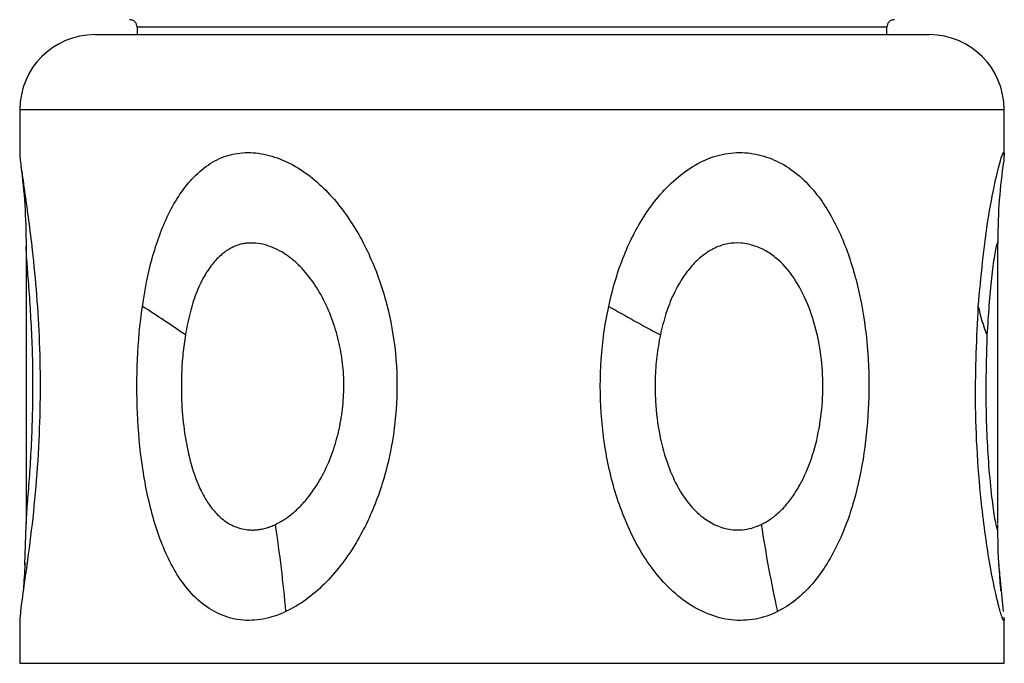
# Model space of a CAD drawing. Extents: x 897.4 to 937.4, y -8.5 to 19.5.
# Tile 2 of 11: x 910.006 to 910.783, y 1.14 to 1.648. Entities that reach past the tile are written whole.
import ezdxf

# ---------------------------------------------------------------- set-up
doc = ezdxf.new("R2010")
doc.units = 0
doc.header["$LTSCALE"] = 4
doc.header["$MEASUREMENT"] = 0
doc.layers.get('0').update_dxf_attribs({"linetype": 'CONTINUOUS'})

msp = doc.modelspace()

# ---------------------------------------------------------------- linework, layer by layer
at = {"color": 7, "linetype": 'Continuous', "lineweight": 25}
for p, q in [((910.09883, 1.64201), (910.09883, 1.6361)), ((910.69066, 1.6361), (910.69066, 1.64201)), ((910.06537, 1.6361), (910.72413, 1.6361)), ((910.00631, 1.57704), (910.00631, 1.54093)), ((910.78318, 1.54093), (910.78318, 1.57704)), ((910.01122, 1.47225), (910.01122, 1.25038)), ((910.77827, 1.25038), (910.77827, 1.47225)), ((910.01025, 1.21762), (910.01126, 1.2496)), ((910.01128, 1.24803), (910.01126, 1.2496)), ((910.77821, 1.24803), (910.77823, 1.2496)), ((910.00631, 1.17655), (910.00631, 1.14004)), ((910.00672, 1.18085), (910.00655, 1.17655)), ((910.78318, 1.14004), (910.78318, 1.17655)), ((910.00631, 1.14004), (910.78318, 1.14004))]:
    msp.add_line(p, q, dxfattribs=at)
at = {"color": 8, "linetype": 'Continuous', "lineweight": 25}
for p, q in [((910.39475, 1.64201), (910.09883, 1.64201)), ((910.69066, 1.64201), (910.39475, 1.64201)), ((910.00631, 1.57704), (910.78318, 1.57704)), ((910.78277, 1.18085), (910.78002, 1.20819))]:
    msp.add_line(p, q, dxfattribs=at)
at = {"color": 7, "linetype": 'Continuous', "lineweight": 25}
for centre, radius, start, end in [((910.09292, 1.642), 0.00591, 0, 90), ((910.69657, 1.642), 0.00591, 90, 180), ((910.06537, 1.57704), 0.05906, 90, 180), ((910.72413, 1.57704), 0.05906, 0, 90)]:
    msp.add_arc(centre, radius, start, end, dxfattribs=at)
for points, knots in [([(910.00641, 1.54093), (910.00638, 1.54085), (910.00608, 1.54012), (910.00744, 1.53021), (910.01082, 1.50687), (910.01717, 1.46066), (910.02274, 1.39333), (910.02227, 1.31247), (910.01593, 1.24589), (910.00936, 1.20052), (910.00755, 1.18704), (910.00672, 1.18085)], [0, 0, 0, 0, 0.008044, 0.071845, 0.146943, 0.269887, 0.442673, 0.618095, 0.812492, 0.913859, 1, 1, 1, 1]), ([(910.10306, 1.42167), (910.10495, 1.43465), (910.10741, 1.4473), (910.11239, 1.46559), (910.11427, 1.47156), (910.11855, 1.48326), (910.12097, 1.48901), (910.12633, 1.50001), (910.1293, 1.50522), (910.1359, 1.515), (910.13958, 1.51961), (910.14757, 1.52778), (910.15188, 1.53136), (910.1613, 1.53731), (910.16638, 1.53962), (910.17696, 1.54259), (910.18259, 1.54322), (910.19384, 1.54284), (910.19953, 1.54185), (910.21085, 1.5385), (910.21636, 1.53618), (910.2271, 1.53036), (910.23231, 1.52685), (910.24691, 1.51497), (910.2557, 1.50528), (910.27077, 1.4843), (910.27722, 1.47282), (910.28804, 1.44878), (910.29238, 1.4364), (910.29905, 1.41101), (910.30139, 1.3979), (910.30399, 1.37152), (910.30426, 1.35834), (910.30286, 1.33204), (910.30116, 1.31879), (910.29583, 1.29291), (910.29222, 1.28034), (910.28293, 1.256), (910.27722, 1.24417), (910.26343, 1.2218), (910.25557, 1.21152), (910.23732, 1.19344), (910.22728, 1.18602), (910.21625, 1.18085)], [0, 0, 0, 0, 0.0625, 0.0625, 0.09375, 0.09375, 0.125, 0.125, 0.15625, 0.15625, 0.1875, 0.1875, 0.21875, 0.21875, 0.25, 0.25, 0.28125, 0.28125, 0.3125, 0.3125, 0.34375, 0.34375, 0.375, 0.375, 0.4375, 0.4375, 0.5, 0.5, 0.5625, 0.5625, 0.625, 0.625, 0.6875, 0.6875, 0.75, 0.75, 0.8125, 0.8125, 0.875, 0.875, 0.9375, 0.9375, 1, 1, 1, 1]), ([(910.47105, 1.42167), (910.47385, 1.43465), (910.47748, 1.4473), (910.48459, 1.46559), (910.48725, 1.47156), (910.4932, 1.48326), (910.49651, 1.48901), (910.50372, 1.50001), (910.50764, 1.50522), (910.51617, 1.515), (910.52083, 1.51961), (910.5307, 1.52778), (910.5359, 1.53136), (910.54693, 1.53731), (910.55274, 1.53962), (910.56445, 1.54259), (910.57051, 1.54322), (910.58226, 1.54284), (910.58802, 1.54185), (910.59916, 1.5385), (910.60442, 1.53618), (910.61442, 1.53036), (910.61913, 1.52685), (910.63204, 1.51497), (910.6394, 1.50528), (910.65163, 1.4843), (910.65665, 1.47282), (910.66488, 1.44878), (910.66808, 1.4364), (910.67293, 1.41101), (910.6746, 1.3979), (910.67645, 1.37152), (910.67665, 1.35834), (910.67565, 1.33204), (910.67444, 1.31879), (910.6706, 1.29291), (910.66798, 1.28034), (910.66102, 1.256), (910.65668, 1.24417), (910.64574, 1.2218), (910.63933, 1.21152), (910.62368, 1.19344), (910.61472, 1.18602), (910.60427, 1.18085)], [0, 0, 0, 0, 0.0625, 0.0625, 0.09375, 0.09375, 0.125, 0.125, 0.15625, 0.15625, 0.1875, 0.1875, 0.21875, 0.21875, 0.25, 0.25, 0.28125, 0.28125, 0.3125, 0.3125, 0.34375, 0.34375, 0.375, 0.375, 0.4375, 0.4375, 0.5, 0.5, 0.5625, 0.5625, 0.625, 0.625, 0.6875, 0.6875, 0.75, 0.75, 0.8125, 0.8125, 0.875, 0.875, 0.9375, 0.9375, 1, 1, 1, 1]), ([(910.76274, 1.42167), (910.76496, 1.44518), (910.76835, 1.48117), (910.77564, 1.51876), (910.78017, 1.53723), (910.78279, 1.54428), (910.78351, 1.54226), (910.78262, 1.53512), (910.78219, 1.53169)], [0, 0, 0, 0, 0.329261, 0.503897, 0.649524, 0.769487, 0.889409, 1, 1, 1, 1]), ([(910.00716, 1.53245), (910.00832, 1.52239), (910.01066, 1.50204), (910.01104, 1.48021), (910.01122, 1.46917)], [0, 0, 0, 0, 0.494638, 1, 1, 1, 1]), ([(910.77827, 1.46917), (910.77845, 1.48021), (910.77883, 1.50204), (910.78117, 1.52239), (910.78233, 1.53245)], [0, 0, 0, 0, 0.505362, 1, 1, 1, 1]), ([(910.18498, 1.4715), (910.18386, 1.47134), (910.18161, 1.47101), (910.17831, 1.47007), (910.17508, 1.46879), (910.17191, 1.46716), (910.1688, 1.46517), (910.164, 1.46147), (910.1579, 1.45515), (910.15102, 1.44474), (910.14508, 1.43179), (910.14015, 1.41627), (910.13804, 1.405), (910.13694, 1.39912)], [0, 0, 0, 0, 0.040302, 0.080747, 0.121645, 0.163293, 0.205975, 0.249954, 0.371889, 0.500418, 0.65426, 0.819753, 1, 1, 1, 1]), ([(910.20798, 1.2496), (910.20926, 1.25024), (910.21185, 1.25153), (910.2156, 1.25385), (910.21928, 1.25646), (910.22286, 1.25939), (910.22636, 1.26263), (910.22975, 1.26619), (910.23564, 1.27309), (910.24333, 1.28433), (910.25119, 1.30052), (910.25699, 1.318), (910.26062, 1.33594), (910.26227, 1.35417), (910.26179, 1.37228), (910.25922, 1.39016), (910.25439, 1.40788), (910.24755, 1.42474), (910.23867, 1.44021), (910.22963, 1.45137), (910.2215, 1.45889), (910.2148, 1.46379), (910.20765, 1.46763), (910.20008, 1.47035), (910.19245, 1.47189), (910.18744, 1.47163), (910.18498, 1.4715)], [0, 0, 0, 0, 0.016648, 0.033392, 0.050313, 0.067487, 0.084987, 0.102881, 0.121236, 0.18333, 0.247898, 0.310302, 0.375304, 0.437842, 0.499964, 0.562765, 0.624987, 0.690941, 0.753076, 0.813572, 0.845217, 0.87508, 0.906792, 0.938316, 0.96972, 1, 1, 1, 1]), ([(910.59146, 1.2496), (910.59278, 1.25027), (910.59543, 1.25163), (910.59922, 1.25409), (910.60288, 1.25686), (910.60639, 1.25999), (910.60977, 1.26346), (910.61301, 1.26728), (910.61612, 1.27143), (910.61909, 1.27593), (910.62473, 1.28552), (910.63175, 1.30162), (910.63755, 1.325), (910.64036, 1.34938), (910.64004, 1.37387), (910.63656, 1.39789), (910.62967, 1.42106), (910.61959, 1.44202), (910.60771, 1.45659), (910.59632, 1.46514), (910.58642, 1.46967), (910.5759, 1.47204), (910.56507, 1.47159), (910.55454, 1.46808), (910.54494, 1.46187), (910.53632, 1.4537), (910.52856, 1.44341), (910.52166, 1.43075), (910.51576, 1.41568), (910.51316, 1.40479), (910.51181, 1.39912)], [0, 0, 0, 0, 0.012952, 0.025986, 0.03917, 0.052569, 0.066244, 0.080254, 0.094654, 0.109492, 0.124816, 0.185939, 0.249739, 0.312772, 0.374903, 0.437511, 0.49996, 0.564744, 0.62454, 0.655913, 0.687092, 0.719372, 0.749672, 0.779981, 0.812177, 0.842816, 0.874905, 0.913636, 0.955099, 1, 1, 1, 1]), ([(910.21625, 1.18085), (910.21037, 1.1781), (910.20441, 1.17613), (910.19233, 1.17386), (910.18619, 1.17358), (910.17448, 1.17494), (910.16874, 1.1766), (910.15802, 1.18153), (910.15305, 1.18477), (910.14382, 1.19268), (910.13968, 1.19718), (910.13217, 1.20708), (910.12877, 1.21254), (910.11971, 1.22977), (910.11514, 1.24223), (910.10772, 1.2684), (910.10495, 1.28202), (910.10099, 1.30944), (910.09977, 1.32336), (910.09851, 1.35154), (910.09849, 1.36576), (910.09976, 1.39385), (910.10104, 1.40781), (910.10306, 1.42167)], [0, 0, 0, 0, 0.0625, 0.0625, 0.125, 0.125, 0.1875, 0.1875, 0.25, 0.25, 0.3125, 0.3125, 0.375, 0.375, 0.5, 0.5, 0.625, 0.625, 0.75, 0.75, 0.875, 0.875, 1, 1, 1, 1]), ([(910.60427, 1.18085), (910.5987, 1.1781), (910.59288, 1.17613), (910.58071, 1.17386), (910.57433, 1.17358), (910.56176, 1.17494), (910.5554, 1.1766), (910.54315, 1.18153), (910.53729, 1.18477), (910.52612, 1.19268), (910.52096, 1.19718), (910.51139, 1.20708), (910.50695, 1.21254), (910.49488, 1.22977), (910.4885, 1.24223), (910.47793, 1.2684), (910.47386, 1.28202), (910.46798, 1.30944), (910.46613, 1.32336), (910.46421, 1.35154), (910.46419, 1.36576), (910.46611, 1.39385), (910.46805, 1.40781), (910.47105, 1.42167)], [0, 0, 0, 0, 0.0625, 0.0625, 0.125, 0.125, 0.1875, 0.1875, 0.25, 0.25, 0.3125, 0.3125, 0.375, 0.375, 0.5, 0.5, 0.625, 0.625, 0.75, 0.75, 0.875, 0.875, 1, 1, 1, 1]), ([(910.78294, 1.17655), (910.78301, 1.17559), (910.78325, 1.17199), (910.78149, 1.17588), (910.77772, 1.1891), (910.77158, 1.21768), (910.76384, 1.27173), (910.75914, 1.344), (910.7616, 1.39709), (910.76274, 1.42167)], [0, 0, 0, 0, 0.032814, 0.123612, 0.207034, 0.325329, 0.499116, 0.767982, 1, 1, 1, 1]), ([(910.13694, 1.39912), (910.13656, 1.39668), (910.1358, 1.39178), (910.13496, 1.38435), (910.13432, 1.37684), (910.13391, 1.36926), (910.13372, 1.3616), (910.13378, 1.34849), (910.13485, 1.33041), (910.13842, 1.30768), (910.14347, 1.28972), (910.14904, 1.27637), (910.1542, 1.26706), (910.16034, 1.25894), (910.16688, 1.25295), (910.17315, 1.24906), (910.17891, 1.24664), (910.18296, 1.2459), (910.18498, 1.24553)], [0, 0, 0, 0, 0.041032, 0.082185, 0.123531, 0.165138, 0.207074, 0.249406, 0.380702, 0.504215, 0.630261, 0.694306, 0.753747, 0.817837, 0.878718, 0.919515, 0.959668, 1, 1, 1, 1]), ([(910.51181, 1.39912), (910.51125, 1.39631), (910.51014, 1.39067), (910.50896, 1.3821), (910.50814, 1.37343), (910.5077, 1.36466), (910.50764, 1.35579), (910.50819, 1.34079), (910.5106, 1.32039), (910.51697, 1.29732), (910.52534, 1.27864), (910.53499, 1.26438), (910.54589, 1.25413), (910.55738, 1.24765), (910.56768, 1.24517), (910.57661, 1.24517), (910.58424, 1.24653), (910.58902, 1.24857), (910.59146, 1.2496)], [0, 0, 0, 0, 0.041067, 0.082283, 0.12374, 0.16553, 0.20774, 0.250458, 0.380125, 0.500396, 0.592284, 0.674387, 0.750177, 0.813349, 0.874836, 0.915675, 0.957038, 1, 1, 1, 1]), ([(910.18498, 1.24553), (910.18623, 1.2454), (910.18873, 1.24515), (910.19253, 1.24526), (910.19636, 1.24574), (910.20022, 1.24663), (910.20412, 1.24788), (910.20668, 1.24902), (910.20798, 1.2496)], [0, 0, 0, 0, 0.162946, 0.325761, 0.489685, 0.655934, 0.825674, 1, 1, 1, 1]), ([(910.78002, 1.20819), (910.77977, 1.21051), (910.77831, 1.22426), (910.77827, 1.23809), (910.77823, 1.2496)], [0, 0, 0, 0, 0.168559, 1, 1, 1, 1]), ([(910.01042, 1.21918), (910.0101, 1.21431), (910.00947, 1.2045), (910.00912, 1.19967), (910.00894, 1.19723)], [0, 0, 0, 0, 0.496943, 1, 1, 1, 1]), ([(910.78055, 1.19723), (910.78038, 1.19967), (910.78002, 1.2045), (910.77939, 1.21431), (910.77907, 1.21918)], [0, 0, 0, 0, 0.503057, 1, 1, 1, 1])]:
    msp.add_open_spline(points, degree=3, knots=knots, dxfattribs=at)
at = {"color": 8, "linetype": 'Continuous', "lineweight": 25}
for points, knots in [([(910.01126, 1.2496), (910.01147, 1.25326), (910.01192, 1.26096), (910.01399, 1.28631), (910.0164, 1.32468), (910.01701, 1.37396), (910.01511, 1.4142), (910.01311, 1.4419), (910.01162, 1.45985), (910.01136, 1.46605), (910.01123, 1.46919)], [0, 0, 0, 0, 0.086383, 0.181737, 0.363427, 0.545667, 0.727666, 0.822313, 0.909674, 1, 1, 1, 1]), ([(910.77826, 1.46919), (910.77826, 1.46922), (910.77837, 1.47115), (910.77809, 1.47173), (910.77756, 1.47167), (910.77662, 1.46806), (910.77511, 1.45978), (910.77209, 1.43854), (910.7706, 1.41487), (910.76961, 1.39912)], [0, 0, 0, 0, 0.001474, 0.104788, 0.201767, 0.298772, 0.401821, 0.601887, 1, 1, 1, 1]), ([(910.76961, 1.39912), (910.76911, 1.38178), (910.76811, 1.34714), (910.77014, 1.30287), (910.77308, 1.27146), (910.77536, 1.25553), (910.77691, 1.24767), (910.77779, 1.24495), (910.77824, 1.24507), (910.77822, 1.24722), (910.77821, 1.24803)], [0, 0, 0, 0, 0.256331, 0.512161, 0.650487, 0.769775, 0.835179, 0.898778, 0.96211, 1, 1, 1, 1])]:
    msp.add_open_spline(points, degree=3, knots=knots, dxfattribs=at)
at = {"color": 7, "linetype": 'Continuous', "lineweight": 25}
for points in [[(910.13694, 1.39912), (910.12615, 1.40665), (910.11483, 1.41418), (910.10306, 1.42167)], [(910.47105, 1.42167), (910.48435, 1.41418), (910.49797, 1.40665), (910.51181, 1.39912)], [(910.76274, 1.42167), (910.76426, 1.41418), (910.76656, 1.40665), (910.76961, 1.39912)], [(910.21625, 1.18085), (910.21428, 1.20361), (910.21151, 1.22663), (910.20798, 1.2496)], [(910.59146, 1.2496), (910.59493, 1.22663), (910.59922, 1.20361), (910.60427, 1.18085)]]:
    msp.add_open_spline(points, degree=3, dxfattribs=at)

doc.saveas('drawing.dxf')
